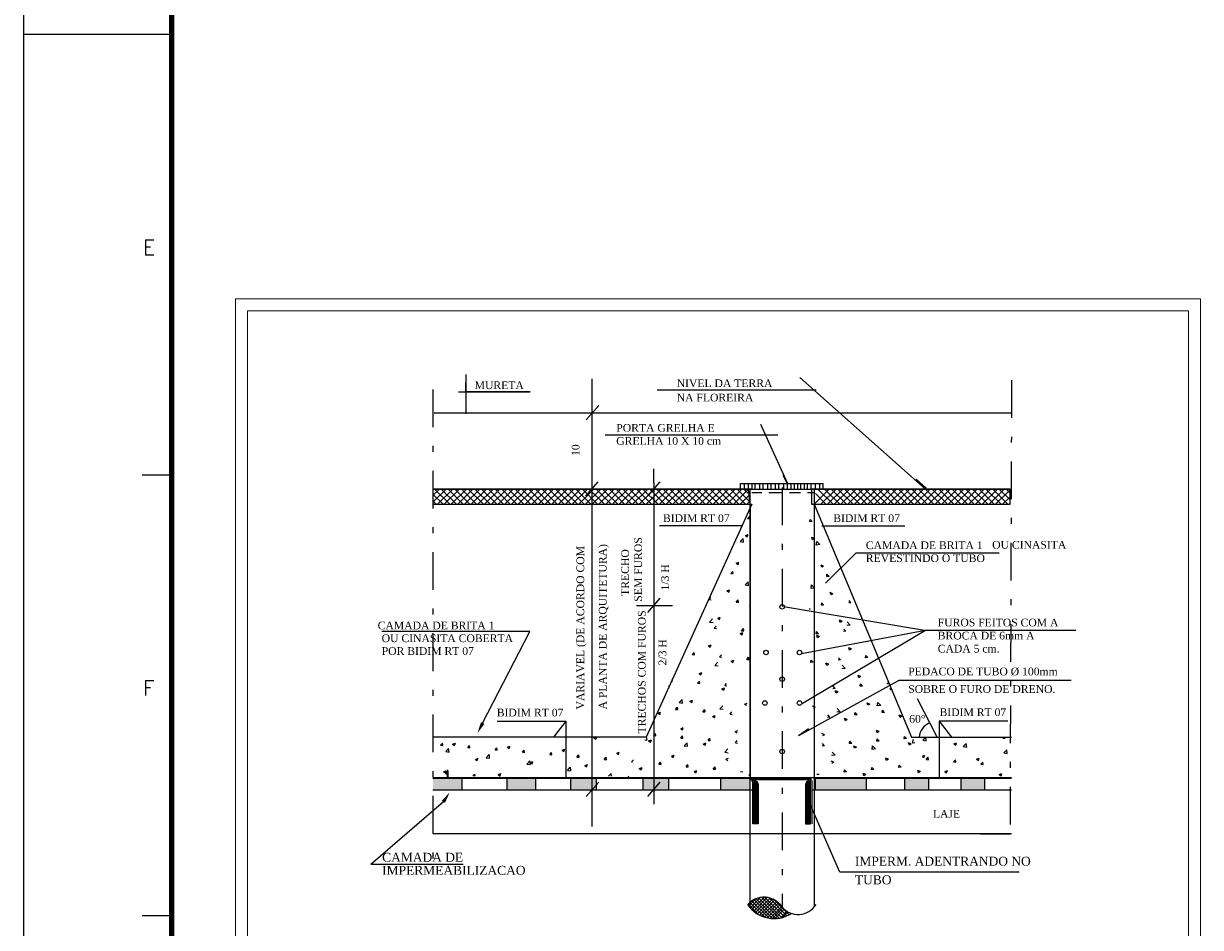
# Model space of a CAD drawing. Header units: millimetres. Extents: x -2955 to 33530, y 0 to 13523.
# Tile 2 of 10: x 7 to 27, y 15 to 30. Entities that reach past the tile are written whole.
import ezdxf

# ---------------------------------------------------------------- set-up
doc = ezdxf.new("R2010")
doc.units = ezdxf.units.MM
doc.header["$MEASUREMENT"] = 0
doc.linetypes.add('DASHDOT', pattern=[25.4, 12.7, -6.35, 0, -6.35])
for name, color, linetype in [('BIDIM', 2, 'Continuous'), ('DR_AUX', 3, 'Continuous'), ('DR_COMENTARIOS', 3, 'Continuous'), ('DR_CONEXAO', 4, 'Continuous'), ('DR_CX', 9, 'Continuous'), ('MARGEM', 4, 'Continuous')]:
    doc.layers.add(name, color=color, linetype=linetype)
doc.layers.add('Nível 1', color=7, linetype='Continuous', lineweight=5)
doc.styles.add('ROMANS', font='ROMANS')
doc.styles.add('TimesNewRoman', font='times.ttf')

msp = doc.modelspace()

# ---------------------------------------------------------------- hatches: boundary and pattern name
at = {"linetype": 'Continuous'}
msp.add_hatch(color=256, dxfattribs=at).paths.add_polyline_path([(13.888516, 16.726783), (13.941516, 16.691783), (14.021516, 16.868783), (13.888516, 16.726783)])
at = {"layer": 'DR_COMENTARIOS', "linetype": 'Continuous'}
msp.add_hatch(color=256, dxfattribs=at).paths.add_polyline_path([(14.605516, 18.020783), (14.548516, 18.051783), (14.488516, 17.864783), (14.605516, 18.020783)])
at = {"layer": 'DR_CX', "linetype": 'Continuous'}
for points in [[(13.738516, 17.104783), (13.738516, 16.912783), (14.224516, 16.912783), (14.224516, 17.104783), (13.738516, 17.104783)], [(14.984516, 17.104783), (14.984516, 16.912783), (15.466516, 16.912783), (15.466516, 17.104783), (14.984516, 17.104783)], [(16.057516, 17.104783), (16.057516, 16.912783), (16.491516, 16.912783), (16.491516, 17.104783), (16.057516, 17.104783)], [(17.275516, 17.104783), (17.275516, 16.912783), (17.709516, 16.912783), (17.709516, 17.104783), (17.275516, 17.104783)], [(18.588516, 17.104783), (19.083516, 17.100783), (19.085516, 16.912783), (18.588516, 16.912783), (18.588516, 17.104783)], [(20.184516, 17.104783), (20.184516, 16.912783), (21.043516, 16.912783), (21.043516, 17.104783), (20.184516, 17.104783)], [(21.690516, 17.104783), (21.690516, 16.912783), (22.095516, 16.912783), (22.095516, 17.104783), (21.690516, 17.104783)], [(22.640516, 17.104783), (22.640516, 16.912783), (23.038516, 16.912783), (23.038516, 17.104783), (22.640516, 17.104783)]]:
    msp.add_hatch(color=256, dxfattribs=at).paths.add_polyline_path(points)

# ---------------------------------------------------------------- linework, layer by layer
at = {"color": 7}
for p, q in [((16.424516, 16.291783), (16.424516, 23.835783)), ((16.322516, 23.145783), (16.532516, 23.385783)), ((17.463516, 22.082783), (17.463516, 22.318783)), ((16.317516, 21.863783), (16.525516, 22.102783)), ((17.463516, 22.082783), (17.463516, 16.671783)), ((16.062516, 21.721783), (15.806516, 21.977783)), ((15.857516, 21.721783), (16.113516, 21.977783)), ((16.174516, 21.721783), (15.918516, 21.977783)), ((15.970516, 21.721783), (16.228516, 21.977783)), ((16.289516, 21.721783), (16.032516, 21.977783)), ((16.085516, 21.721783), (16.342516, 21.977783)), ((16.402516, 21.721783), (16.146516, 21.977783)), ((16.197516, 21.721783), (16.453516, 21.977783)), ((16.515516, 21.721783), (16.258516, 21.977783)), ((16.312516, 21.721783), (16.568516, 21.977783)), ((16.629516, 21.721783), (16.373516, 21.977783)), ((16.425516, 21.721783), (16.683516, 21.977783)), ((16.744516, 21.721783), (16.487516, 21.977783)), ((16.537516, 21.721783), (16.793516, 21.977783)), ((16.855516, 21.721783), (16.599516, 21.977783)), ((16.652516, 21.721783), (16.908516, 21.977783)), ((16.969516, 21.721783), (16.713516, 21.977783)), ((16.765516, 21.721783), (17.023516, 21.977783)), ((17.084516, 21.721783), (16.827516, 21.977783)), ((16.877516, 21.721783), (17.133516, 21.977783)), ((17.195516, 21.721783), (16.939516, 21.977783)), ((16.992516, 21.721783), (17.248516, 21.977783)), ((17.363516, 19.898783), (17.571516, 20.138783)), ((17.775516, 20.013783), (17.168516, 20.013783))]:
    msp.add_line(p, q, dxfattribs=at)
at = {"color": 2}
for p, q in [((17.363516, 21.863783), (17.571516, 22.102783)), ((16.322516, 16.798783), (16.532516, 17.038783)), ((17.363516, 16.798783), (17.571516, 17.038783))]:
    msp.add_line(p, q, dxfattribs=at)
for p, q in [((13.738516, 21.978783), (13.738516, 21.722783)), ((13.738516, 21.757783), (13.961516, 21.977783)), ((13.738516, 21.869783), (13.846516, 21.977783)), ((13.908516, 21.721783), (13.738516, 21.891783)), ((14.022516, 21.721783), (13.766516, 21.977783)), ((13.816516, 21.721783), (14.073516, 21.977783)), ((14.134516, 21.721783), (13.877516, 21.977783)), ((13.930516, 21.721783), (14.186516, 21.977783)), ((14.248516, 21.721783), (13.992516, 21.977783)), ((14.045516, 21.721783), (14.301516, 21.977783)), ((14.362516, 21.721783), (14.106516, 21.977783)), ((14.156516, 21.721783), (14.413516, 21.977783)), ((14.474516, 21.721783), (14.217516, 21.977783)), ((14.270516, 21.721783), (14.528516, 21.977783)), ((14.589516, 21.721783), (14.332516, 21.977783)), ((14.385516, 21.721783), (14.641516, 21.977783)), ((14.702516, 21.721783), (14.446516, 21.977783)), ((14.497516, 21.721783), (14.753516, 21.977783)), ((14.814516, 21.721783), (14.558516, 21.977783)), ((14.610516, 21.721783), (14.868516, 21.977783)), ((14.929516, 21.721783), (14.672516, 21.977783)), ((14.725516, 21.721783), (14.981516, 21.977783)), ((15.042516, 21.721783), (14.786516, 21.977783)), ((14.837516, 21.721783), (15.093516, 21.977783)), ((15.154516, 21.721783), (14.898516, 21.977783)), ((14.950516, 21.721783), (15.208516, 21.977783)), ((15.269516, 21.721783), (15.012516, 21.977783)), ((15.065516, 21.721783), (15.321516, 21.977783)), ((15.382516, 21.721783), (15.126516, 21.977783)), ((15.177516, 21.721783), (15.433516, 21.977783)), ((15.494516, 21.721783), (15.238516, 21.977783)), ((15.290516, 21.721783), (15.548516, 21.977783)), ((15.609516, 21.721783), (15.352516, 21.977783)), ((15.405516, 21.721783), (15.661516, 21.977783)), ((15.722516, 21.721783), (15.466516, 21.977783)), ((15.517516, 21.721783), (15.773516, 21.977783)), ((15.834516, 21.721783), (15.578516, 21.977783)), ((15.630516, 21.721783), (15.888516, 21.977783)), ((15.949516, 21.721783), (15.692516, 21.977783)), ((15.745516, 21.721783), (16.001516, 21.977783)), ((17.309516, 21.721783), (17.053516, 21.977783)), ((17.105516, 21.721783), (17.363516, 21.977783)), ((17.424516, 21.721783), (17.167516, 21.977783)), ((17.217516, 21.721783), (17.473516, 21.977783)), ((17.535516, 21.721783), (17.279516, 21.977783)), ((17.332516, 21.721783), (17.588516, 21.977783)), ((17.649516, 21.721783), (17.393516, 21.977783)), ((17.445516, 21.721783), (17.703516, 21.977783)), ((17.764516, 21.721783), (17.507516, 21.977783)), ((17.557516, 21.721783), (17.813516, 21.977783)), ((17.875516, 21.721783), (17.619516, 21.977783)), ((17.672516, 21.721783), (17.928516, 21.977783)), ((17.989516, 21.721783), (17.733516, 21.977783)), ((17.783516, 21.721783), (18.043516, 21.977783)), ((18.104516, 21.721783), (17.847516, 21.977783)), ((17.897516, 21.721783), (18.153516, 21.977783)), ((18.215516, 21.721783), (17.959516, 21.977783)), ((18.012516, 21.721783), (18.268516, 21.977783)), ((18.329516, 21.721783), (18.073516, 21.977783)), ((18.123516, 21.721783), (18.380516, 21.977783)), ((18.444516, 21.721783), (18.187516, 21.977783)), ((18.237516, 21.721783), (18.493516, 21.977783)), ((18.555516, 21.721783), (18.299516, 21.977783)), ((18.352516, 21.721783), (18.608516, 21.977783)), ((18.669516, 21.721783), (18.413516, 21.977783)), ((18.463516, 21.721783), (18.720516, 21.977783)), ((18.784516, 21.721783), (18.528516, 21.977783)), ((18.577516, 21.721783), (18.833516, 21.977783)), ((18.895516, 21.721783), (18.639516, 21.977783)), ((18.692516, 21.721783), (18.948516, 21.977783)), ((19.009516, 21.721783), (18.753516, 21.977783)), ((18.803516, 21.721783), (19.057516, 21.974783)), ((19.083516, 21.762783), (18.868516, 21.977783)), ((18.917516, 21.721783), (19.068516, 21.874783)), ((19.068516, 21.891783), (18.979516, 21.977783)), ((19.085516, 21.722783), (19.057516, 21.978783)), ((20.121516, 21.978783), (20.121516, 21.722783)), ((20.164516, 21.721783), (20.420516, 21.977783)), ((20.363516, 21.721783), (20.188516, 21.905783)), ((20.484516, 21.721783), (20.225516, 21.977783)), ((20.277516, 21.721783), (20.535516, 21.977783)), ((20.596516, 21.721783), (20.339516, 21.977783)), ((20.392516, 21.721783), (20.648516, 21.977783)), ((20.709516, 21.721783), (20.453516, 21.977783)), ((20.504516, 21.721783), (20.760516, 21.977783)), ((20.821516, 21.721783), (20.565516, 21.977783)), ((20.617516, 21.721783), (20.875516, 21.977783)), ((20.936516, 21.721783), (20.679516, 21.977783)), ((20.732516, 21.721783), (20.989516, 21.977783)), ((21.051516, 21.721783), (20.793516, 21.977783)), ((20.844516, 21.721783), (21.100516, 21.977783)), ((21.161516, 21.721783), (20.905516, 21.977783)), ((20.959516, 21.721783), (21.215516, 21.977783)), ((21.276516, 21.721783), (21.020516, 21.977783)), ((21.072516, 21.721783), (21.329516, 21.977783)), ((21.391516, 21.721783), (21.133516, 21.977783)), ((21.184516, 21.721783), (21.440516, 21.977783)), ((21.502516, 21.721783), (21.245516, 21.977783)), ((21.299516, 21.721783), (21.555516, 21.977783)), ((21.616516, 21.721783), (21.360516, 21.977783)), ((21.412516, 21.721783), (21.670516, 21.977783)), ((21.731516, 21.721783), (21.474516, 21.977783)), ((21.524516, 21.721783), (21.780516, 21.977783)), ((21.842516, 21.721783), (21.586516, 21.977783)), ((21.639516, 21.721783), (21.895516, 21.977783)), ((21.956516, 21.721783), (21.700516, 21.977783)), ((21.752516, 21.721783), (22.010516, 21.977783)), ((22.071516, 21.721783), (21.814516, 21.977783)), ((21.864516, 21.721783), (22.120516, 21.977783)), ((22.182516, 21.721783), (21.926516, 21.977783)), ((21.979516, 21.721783), (22.235516, 21.977783)), ((22.296516, 21.721783), (22.040516, 21.977783)), ((22.092516, 21.721783), (22.350516, 21.977783)), ((22.411516, 21.721783), (22.154516, 21.977783)), ((22.204516, 21.721783), (22.460516, 21.977783)), ((22.522516, 21.721783), (22.266516, 21.977783)), ((22.319516, 21.721783), (22.575516, 21.977783)), ((22.636516, 21.721783), (22.380516, 21.977783)), ((22.432516, 21.721783), (22.690516, 21.977783)), ((22.751516, 21.721783), (22.494516, 21.977783)), ((22.544516, 21.721783), (22.800516, 21.977783)), ((22.862516, 21.721783), (22.606516, 21.977783)), ((22.659516, 21.721783), (22.915516, 21.977783)), ((22.976516, 21.721783), (22.720516, 21.977783)), ((22.774516, 21.721783), (23.030516, 21.977783)), ((23.091516, 21.721783), (22.834516, 21.977783)), ((22.884516, 21.721783), (23.140516, 21.977783)), ((23.202516, 21.721783), (22.946516, 21.977783)), ((22.999516, 21.721783), (23.255516, 21.977783)), ((23.316516, 21.721783), (23.060516, 21.977783)), ((23.114516, 21.721783), (23.370516, 21.977783)), ((23.431516, 21.721783), (23.175516, 21.977783)), ((23.224516, 21.721783), (23.467516, 21.963783)), ((23.467516, 21.799783), (23.286516, 21.977783)), ((23.339516, 21.721783), (23.467516, 21.849783)), ((23.467516, 21.910783), (23.400516, 21.977783)), ((23.467516, 21.722783), (23.467516, 21.978783)), ((13.794516, 21.721783), (13.738516, 21.779783)), ((19.032516, 21.721783), (19.079516, 21.771783)), ((19.115516, 21.722783), (19.085516, 21.659783)), ((19.085516, 21.659783), (19.085516, 17.104783)), ((23.454516, 21.721783), (23.467516, 21.738783)), ((19.043516, 21.481783), (19.073516, 21.517783)), ((19.043516, 21.481783), (19.083516, 21.478783)), ((19.083516, 21.478783), (19.073516, 21.517783)), ((20.093516, 21.425783), (20.100516, 21.467783)), ((20.131516, 21.431783), (20.093516, 21.425783)), ((20.131516, 21.431783), (20.100516, 21.467783)), ((18.917516, 21.094783), (18.968516, 21.143783)), ((18.917516, 21.094783), (18.973516, 21.085783)), ((18.976516, 21.082783), (18.968516, 21.143783)), ((19.007516, 21.197783), (19.052516, 21.214783)), ((19.007516, 21.197783), (19.037516, 21.174783)), ((19.037516, 21.174783), (19.052516, 21.214783)), ((20.169516, 21.143783), (20.124516, 21.163783)), ((20.139516, 21.125783), (20.124516, 21.163783)), ((20.169516, 21.143783), (20.139516, 21.125783)), ((20.200516, 21.033783), (20.208516, 21.094783)), ((20.259516, 21.043783), (20.200516, 21.033783)), ((20.259516, 21.043783), (20.208516, 21.094783)), ((18.851516, 20.731783), (18.895516, 20.747783)), ((18.851516, 20.731783), (18.881516, 20.709783)), ((18.881516, 20.709783), (18.895516, 20.747783)), ((20.325516, 20.681783), (20.281516, 20.698783)), ((20.295516, 20.659783), (20.281516, 20.698783)), ((20.325516, 20.681783), (20.295516, 20.659783)), ((18.761516, 20.555783), (18.792516, 20.591783)), ((18.761516, 20.555783), (18.800516, 20.553783)), ((18.800516, 20.553783), (18.792516, 20.591783)), ((20.376516, 20.502783), (20.381516, 20.542783)), ((20.415516, 20.506783), (20.376516, 20.502783)), ((20.415516, 20.506783), (20.381516, 20.542783)), ((18.695516, 20.266783), (18.739516, 20.282783)), ((18.695516, 20.266783), (18.725516, 20.243783)), ((18.725516, 20.243783), (18.739516, 20.282783)), ((19.001516, 20.363783), (19.052516, 20.414783)), ((19.001516, 20.363783), (19.060516, 20.353783)), ((19.060516, 20.353783), (19.052516, 20.414783)), ((20.116516, 20.302783), (20.121516, 20.363783)), ((20.172516, 20.310783), (20.116516, 20.302783)), ((20.172516, 20.310783), (20.121516, 20.363783)), ((18.391516, 20.115783), (18.421516, 20.151783)), ((18.391516, 20.115783), (18.429516, 20.110783)), ((18.851516, 20.074783), (18.881516, 20.110783)), ((18.851516, 20.074783), (18.889516, 20.070783)), ((18.889516, 20.070783), (18.881516, 20.110783)), ((20.287516, 20.021783), (20.292516, 20.059783)), ((20.325516, 20.023783), (20.295516, 20.059783)), ((20.481516, 20.215783), (20.437516, 20.233783)), ((20.451516, 20.193783), (20.437516, 20.233783)), ((20.481516, 20.215783), (20.451516, 20.193783)), ((20.785516, 20.062783), (20.747516, 20.059783)), ((20.785516, 20.062783), (20.755516, 20.101783)), ((19.076516, 20.006783), (19.085516, 20.013783)), ((19.076516, 20.006783), (19.085516, 20.001783)), ((20.100516, 19.957783), (20.088516, 19.962783)), ((20.100516, 19.957783), (20.088516, 19.951783)), ((20.325516, 20.023783), (20.287516, 20.021783)), ((18.401516, 19.737783), (18.452516, 19.789783)), ((18.401516, 19.737783), (18.460516, 19.727783)), ((18.480516, 19.633783), (18.511516, 19.669783)), ((18.539516, 19.801783), (18.583516, 19.817783)), ((18.539516, 19.801783), (18.569516, 19.781783)), ((18.569516, 19.781783), (18.583516, 19.817783)), ((20.637516, 19.750783), (20.593516, 19.767783)), ((20.604516, 19.727783), (20.593516, 19.767783)), ((20.637516, 19.750783), (20.607516, 19.727783)), ((20.771516, 19.686783), (20.716516, 19.678783)), ((20.771516, 19.686783), (20.721516, 19.739783)), ((18.480516, 19.633783), (18.519516, 19.627783)), ((18.920516, 19.543783), (18.965516, 19.561783)), ((18.920516, 19.543783), (18.951516, 19.522783)), ((18.940516, 19.591783), (18.971516, 19.627783)), ((18.940516, 19.591783), (18.979516, 19.589783)), ((18.951516, 19.522783), (18.965516, 19.561783)), ((18.979516, 19.589783), (18.971516, 19.627783)), ((20.197516, 19.538783), (20.205516, 19.577783)), ((20.236516, 19.541783), (20.197516, 19.538783)), ((20.236516, 19.541783), (20.205516, 19.577783)), ((20.256516, 19.491783), (20.211516, 19.510783)), ((20.223516, 19.471783), (20.211516, 19.510783)), ((20.256516, 19.491783), (20.223516, 19.471783)), ((20.696516, 19.581783), (20.657516, 19.577783)), ((20.696516, 19.581783), (20.665516, 19.619783)), ((18.383516, 19.335783), (18.427516, 19.354783)), ((18.383516, 19.335783), (18.413516, 19.315783)), ((18.413516, 19.315783), (18.427516, 19.354783)), ((20.793516, 19.284783), (20.749516, 19.300783)), ((20.760516, 19.264783), (20.749516, 19.300783)), ((20.793516, 19.284783), (20.763516, 19.264783)), ((18.109516, 19.190783), (18.140516, 19.226783)), ((18.109516, 19.190783), (18.148516, 19.187783)), ((18.148516, 19.187783), (18.140516, 19.226783)), ((18.488516, 19.006783), (18.539516, 19.059783)), ((18.569516, 19.151783), (18.600516, 19.187783)), ((18.569516, 19.151783), (18.608516, 19.144783)), ((18.764516, 19.078783), (18.809516, 19.095783)), ((18.764516, 19.078783), (18.795516, 19.055783)), ((18.795516, 19.055783), (18.809516, 19.095783)), ((19.029516, 19.108783), (19.060516, 19.144783)), ((19.029516, 19.108783), (19.068516, 19.106783)), ((19.068516, 19.106783), (19.060516, 19.144783)), ((20.108516, 19.055783), (20.116516, 19.095783)), ((20.147516, 19.059783), (20.108516, 19.055783)), ((20.147516, 19.059783), (20.116516, 19.095783)), ((20.607516, 19.098783), (20.568516, 19.095783)), ((20.607516, 19.098783), (20.576516, 19.136783)), ((21.028516, 19.136783), (21.036516, 19.175783)), ((21.067516, 19.139783), (21.028516, 19.136783)), ((21.067516, 19.139783), (21.036516, 19.175783)), ((18.227516, 18.871783), (18.271516, 18.888783)), ((18.227516, 18.871783), (18.257516, 18.850783)), ((18.257516, 18.850783), (18.271516, 18.888783)), ((18.488516, 19.006783), (18.544516, 18.998783)), ((20.379516, 19.006783), (20.364516, 19.044783)), ((20.412516, 19.028783), (20.367516, 19.044783)), ((20.412516, 19.028783), (20.379516, 19.006783)), ((20.688516, 18.955783), (20.629516, 18.947783)), ((20.688516, 18.955783), (20.637516, 19.008783)), ((17.719516, 18.643783), (17.728516, 18.671783)), ((17.764516, 18.746783), (17.777516, 18.743783)), ((17.777516, 18.743783), (17.772516, 18.766783)), ((18.199516, 18.707783), (18.229516, 18.743783)), ((18.199516, 18.707783), (18.235516, 18.704783)), ((18.237516, 18.704783), (18.229516, 18.743783)), ((18.659516, 18.668783), (18.689516, 18.704783)), ((18.659516, 18.668783), (18.695516, 18.663783)), ((20.517516, 18.615783), (20.487516, 18.654783)), ((20.949516, 18.819783), (20.905516, 18.838783)), ((20.916516, 18.799783), (20.905516, 18.838783)), ((20.949516, 18.819783), (20.919516, 18.799783)), ((20.939516, 18.654783), (20.947516, 18.694783)), ((20.977516, 18.658783), (20.939516, 18.654783)), ((20.977516, 18.658783), (20.947516, 18.694783)), ((21.399516, 18.694783), (21.404516, 18.715783)), ((21.412516, 18.694783), (21.399516, 18.694783)), ((17.716516, 18.643783), (17.719516, 18.643783)), ((18.608516, 18.612783), (18.653516, 18.630783)), ((18.608516, 18.612783), (18.639516, 18.590783)), ((18.641516, 18.590783), (18.653516, 18.630783)), ((20.517516, 18.615783), (20.479516, 18.612783)), ((20.535516, 18.540783), (20.520516, 18.579783)), ((20.568516, 18.562783), (20.523516, 18.579783)), ((20.568516, 18.562783), (20.535516, 18.540783)), ((21.458516, 18.592783), (21.446516, 18.620783)), ((21.460516, 18.592783), (21.458516, 18.592783)), ((17.828516, 18.264783), (17.859516, 18.303783)), ((17.828516, 18.264783), (17.864516, 18.262783)), ((17.867516, 18.262783), (17.859516, 18.303783)), ((17.889516, 18.382783), (17.939516, 18.434783)), ((17.889516, 18.382783), (17.945516, 18.372783)), ((17.948516, 18.372783), (17.939516, 18.434783)), ((18.071516, 18.406783), (18.115516, 18.423783)), ((18.071516, 18.406783), (18.101516, 18.384783)), ((18.101516, 18.384783), (18.115516, 18.423783)), ((18.288516, 18.224783), (18.319516, 18.262783)), ((18.327516, 18.222783), (18.319516, 18.262783)), ((18.572516, 18.275783), (18.623516, 18.328783)), ((18.572516, 18.275783), (18.631516, 18.267783)), ((18.991516, 18.354783), (19.035516, 18.372783)), ((18.991516, 18.354783), (19.024516, 18.334783)), ((20.183516, 18.303783), (20.139516, 18.320783)), ((20.183516, 18.303783), (20.152516, 18.283783)), ((20.601516, 18.224783), (20.551516, 18.278783)), ((21.105516, 18.356783), (21.061516, 18.372783)), ((21.072516, 18.334783), (21.061516, 18.372783)), ((21.105516, 18.356783), (21.072516, 18.334783)), ((21.228516, 18.323783), (21.237516, 18.384783)), ((21.287516, 18.331783), (21.228516, 18.323783)), ((21.287516, 18.331783), (21.237516, 18.384783)), ((17.529516, 18.200783), (17.577516, 18.216783)), ((17.529516, 18.200783), (17.563516, 18.178783)), ((17.563516, 18.178783), (17.577516, 18.216783)), ((18.288516, 18.224783), (18.324516, 18.222783)), ((18.452516, 18.147783), (18.497516, 18.163783)), ((18.452516, 18.147783), (18.483516, 18.127783)), ((18.485516, 18.124783), (18.497516, 18.163783)), ((18.748516, 18.186783), (18.779516, 18.222783)), ((18.748516, 18.186783), (18.784516, 18.180783)), ((20.428516, 18.132783), (20.389516, 18.130783)), ((20.428516, 18.132783), (20.397516, 18.172783)), ((20.601516, 18.224783), (20.545516, 18.216783)), ((20.691516, 18.075783), (20.676516, 18.114783)), ((20.724516, 18.096783), (20.679516, 18.114783)), ((20.724516, 18.096783), (20.691516, 18.075783)), ((20.849516, 18.172783), (20.857516, 18.211783)), ((20.888516, 18.175783), (20.849516, 18.172783)), ((20.888516, 18.175783), (20.857516, 18.211783)), ((21.309516, 18.211783), (21.317516, 18.250783)), ((21.348516, 18.214783), (21.309516, 18.211783)), ((21.348516, 18.214783), (21.317516, 18.250783)), ((21.644516, 18.150783), (21.599516, 18.167783)), ((21.614516, 18.127783), (21.599516, 18.167783)), ((21.644516, 18.150783), (21.614516, 18.127783)), ((17.457516, 17.823783), (17.488516, 17.860783)), ((17.493516, 17.820783), (17.488516, 17.860783)), ((17.915516, 17.940783), (17.959516, 17.958783)), ((17.915516, 17.940783), (17.945516, 17.919783)), ((17.945516, 17.919783), (17.959516, 17.958783)), ((18.833516, 17.891783), (18.879516, 17.907783)), ((18.833516, 17.891783), (18.868516, 17.868783)), ((20.339516, 17.838783), (20.295516, 17.858783)), ((21.261516, 17.891783), (21.217516, 17.907783)), ((21.228516, 17.868783), (21.217516, 17.907783)), ((21.261516, 17.891783), (21.228516, 17.868783)), ((13.866516, 17.662783), (13.897516, 17.698783)), ((13.866516, 17.662783), (13.902516, 17.659783)), ((13.902516, 17.659783), (13.897516, 17.698783)), ((14.070516, 17.682783), (14.117516, 17.698783)), ((14.070516, 17.682783), (14.104516, 17.659783)), ((14.104516, 17.659783), (14.117516, 17.698783)), ((14.326516, 17.623783), (14.357516, 17.659783)), ((14.362516, 17.620783), (14.357516, 17.659783)), ((16.453516, 17.784783), (16.489516, 17.799783)), ((16.453516, 17.784783), (16.484516, 17.766783)), ((16.484516, 17.766783), (16.499516, 17.799783)), ((17.312516, 17.754783), (17.345516, 17.748783)), ((17.335516, 17.804783), (17.340516, 17.810783)), ((17.348516, 17.748783), (17.340516, 17.810783)), ((17.373516, 17.735783), (17.421516, 17.751783)), ((17.373516, 17.735783), (17.407516, 17.712783)), ((17.407516, 17.712783), (17.421516, 17.751783)), ((17.457516, 17.823783), (17.493516, 17.820783)), ((17.917516, 17.782783), (17.948516, 17.820783)), ((17.917516, 17.782783), (17.953516, 17.779783)), ((17.953516, 17.779783), (17.948516, 17.820783)), ((17.973516, 17.651783), (18.023516, 17.704783)), ((18.031516, 17.643783), (18.025516, 17.704783)), ((18.296516, 17.682783), (18.340516, 17.700783)), ((18.296516, 17.682783), (18.327516, 17.662783)), ((18.329516, 17.662783), (18.340516, 17.700783)), ((18.377516, 17.743783), (18.408516, 17.779783)), ((18.377516, 17.743783), (18.413516, 17.740783)), ((18.413516, 17.740783), (18.408516, 17.779783)), ((18.837516, 17.704783), (18.868516, 17.740783)), ((18.837516, 17.704783), (18.873516, 17.698783)), ((20.339516, 17.838783), (20.308516, 17.818783)), ((20.339516, 17.651783), (20.308516, 17.690783)), ((20.760516, 17.690783), (20.768516, 17.728783)), ((20.799516, 17.692783), (20.760516, 17.690783)), ((20.799516, 17.692783), (20.768516, 17.728783)), ((21.220516, 17.728783), (21.228516, 17.768783)), ((21.259516, 17.731783), (21.220516, 17.728783)), ((21.259516, 17.731783), (21.228516, 17.768783)), ((21.680516, 17.768783), (21.688516, 17.810783)), ((21.719516, 17.774783), (21.680516, 17.768783)), ((21.719516, 17.774783), (21.688516, 17.810783)), ((21.800516, 17.684783), (21.755516, 17.700783)), ((21.770516, 17.662783), (21.755516, 17.700783)), ((21.800516, 17.684783), (21.770516, 17.662783)), ((21.828516, 17.698783), (21.836516, 17.759783)), ((21.864516, 17.704783), (21.828516, 17.698783)), ((21.839516, 17.754783), (21.836516, 17.759783)), ((21.995516, 17.746783), (22.046516, 17.796783)), ((21.995516, 17.746783), (22.051516, 17.738783)), ((22.051516, 17.738783), (22.046516, 17.796783)), ((22.522516, 17.684783), (22.567516, 17.700783)), ((22.522516, 17.684783), (22.552516, 17.662783)), ((22.552516, 17.662783), (22.567516, 17.700783)), ((22.678516, 17.639783), (22.728516, 17.690783)), ((22.736516, 17.631783), (22.728516, 17.690783)), ((23.344516, 17.782783), (23.359516, 17.799783)), ((23.344516, 17.782783), (23.383516, 17.779783)), ((23.383516, 17.779783), (23.380516, 17.799783)), ((13.953516, 17.556783), (14.002516, 17.608783)), ((13.953516, 17.556783), (14.012516, 17.547783)), ((14.012516, 17.547783), (14.002516, 17.608783)), ((14.326516, 17.623783), (14.362516, 17.620783)), ((14.638516, 17.450783), (14.686516, 17.503783)), ((14.694516, 17.442783), (14.689516, 17.503783)), ((14.786516, 17.582783), (14.817516, 17.620783)), ((14.786516, 17.582783), (14.822516, 17.578783)), ((14.822516, 17.578783), (14.817516, 17.620783)), ((14.993516, 17.631783), (15.037516, 17.648783)), ((14.993516, 17.631783), (15.024516, 17.608783)), ((15.026516, 17.608783), (15.037516, 17.648783)), ((15.246516, 17.542783), (15.277516, 17.578783)), ((15.246516, 17.542783), (15.282516, 17.539783)), ((15.282516, 17.539783), (15.277516, 17.578783)), ((15.706516, 17.503783), (15.737516, 17.539783)), ((15.706516, 17.503783), (15.742516, 17.498783)), ((15.742516, 17.498783), (15.737516, 17.539783)), ((15.916516, 17.578783), (15.960516, 17.595783)), ((15.916516, 17.578783), (15.946516, 17.556783)), ((15.946516, 17.556783), (15.960516, 17.595783)), ((16.166516, 17.462783), (16.197516, 17.498783)), ((16.166516, 17.462783), (16.202516, 17.459783)), ((16.202516, 17.459783), (16.197516, 17.498783)), ((16.836516, 17.528783), (16.880516, 17.544783)), ((16.836516, 17.528783), (16.869516, 17.506783)), ((16.869516, 17.506783), (16.880516, 17.544783)), ((17.759516, 17.475783), (17.803516, 17.492783)), ((17.759516, 17.475783), (17.789516, 17.455783)), ((17.789516, 17.455783), (17.803516, 17.492783)), ((17.973516, 17.651783), (18.031516, 17.643783)), ((18.659516, 17.544783), (18.708516, 17.598783)), ((18.659516, 17.544783), (18.715516, 17.536783)), ((20.339516, 17.651783), (20.300516, 17.648783)), ((20.517516, 17.495783), (20.459516, 17.486783)), ((20.517516, 17.495783), (20.468516, 17.547783)), ((20.880516, 17.631783), (20.832516, 17.648783)), ((20.847516, 17.612783), (20.832516, 17.648783)), ((20.880516, 17.631783), (20.847516, 17.612783)), ((21.145516, 17.592783), (21.151516, 17.654783)), ((21.200516, 17.600783), (21.145516, 17.592783)), ((21.200516, 17.600783), (21.151516, 17.654783)), ((21.990516, 17.480783), (22.026516, 17.495783)), ((21.992516, 17.470783), (22.015516, 17.455783)), ((22.015516, 17.455783), (22.028516, 17.495783)), ((22.678516, 17.639783), (22.736516, 17.631783)), ((23.364516, 17.534783), (23.414516, 17.584783)), ((23.364516, 17.534783), (23.420516, 17.523783)), ((23.420516, 17.523783), (23.414516, 17.584783)), ((14.454516, 17.422783), (14.500516, 17.442783)), ((14.454516, 17.422783), (14.485516, 17.403783)), ((14.485516, 17.403783), (14.500516, 17.439783)), ((14.638516, 17.450783), (14.694516, 17.442783)), ((15.321516, 17.344783), (15.372516, 17.398783)), ((15.321516, 17.344783), (15.377516, 17.336783)), ((15.380516, 17.336783), (15.372516, 17.398783)), ((15.374516, 17.372783), (15.420516, 17.388783)), ((15.374516, 17.372783), (15.408516, 17.350783)), ((15.408516, 17.350783), (15.422516, 17.388783)), ((16.008516, 17.238783), (16.054516, 17.291783)), ((16.062516, 17.230783), (16.057516, 17.291783)), ((16.297516, 17.319783), (16.342516, 17.339783)), ((16.297516, 17.319783), (16.328516, 17.299783)), ((16.328516, 17.299783), (16.342516, 17.339783)), ((16.627516, 17.422783), (16.657516, 17.459783)), ((16.627516, 17.422783), (16.663516, 17.416783)), ((16.663516, 17.416783), (16.657516, 17.459783)), ((17.087516, 17.380783), (17.117516, 17.416783)), ((17.087516, 17.380783), (17.103516, 17.380783)), ((17.117516, 17.414783), (17.117516, 17.416783)), ((17.217516, 17.268783), (17.264516, 17.286783)), ((17.217516, 17.268783), (17.251516, 17.247783)), ((17.251516, 17.247783), (17.264516, 17.286783)), ((17.547516, 17.342783), (17.577516, 17.378783)), ((17.547516, 17.342783), (17.583516, 17.339783)), ((17.583516, 17.339783), (17.577516, 17.378783)), ((18.007516, 17.299783), (18.037516, 17.339783)), ((18.007516, 17.299783), (18.043516, 17.296783)), ((18.043516, 17.296783), (18.037516, 17.339783)), ((18.463516, 17.260783), (18.497516, 17.296783)), ((18.503516, 17.258783), (18.497516, 17.296783)), ((18.677516, 17.424783), (18.723516, 17.442783)), ((18.677516, 17.424783), (18.712516, 17.403783)), ((20.495516, 17.375783), (20.451516, 17.391783)), ((20.495516, 17.375783), (20.464516, 17.352783)), ((21.131516, 17.247783), (21.139516, 17.286783)), ((21.169516, 17.250783), (21.139516, 17.286783)), ((21.418516, 17.424783), (21.373516, 17.442783)), ((21.384516, 17.403783), (21.373516, 17.442783)), ((21.418516, 17.424783), (21.384516, 17.403783)), ((21.591516, 17.286783), (21.599516, 17.327783)), ((21.630516, 17.291783), (21.591516, 17.286783)), ((21.630516, 17.291783), (21.599516, 17.327783)), ((22.054516, 17.419783), (22.087516, 17.459783)), ((22.054516, 17.419783), (22.092516, 17.416783)), ((22.092516, 17.416783), (22.087516, 17.459783)), ((22.514516, 17.380783), (22.547516, 17.416783)), ((22.514516, 17.380783), (22.552516, 17.378783)), ((22.552516, 17.378783), (22.547516, 17.416783)), ((22.904516, 17.424783), (22.948516, 17.444783)), ((22.904516, 17.424783), (22.935516, 17.406783)), ((22.935516, 17.406783), (22.948516, 17.442783)), ((22.974516, 17.342783), (23.007516, 17.378783)), ((22.974516, 17.342783), (23.012516, 17.336783)), ((23.012516, 17.336783), (23.007516, 17.378783)), ((13.917516, 17.216783), (13.961516, 17.232783)), ((13.917516, 17.216783), (13.948516, 17.194783)), ((13.948516, 17.194783), (13.961516, 17.232783)), ((13.956516, 17.180783), (13.986516, 17.216783)), ((13.956516, 17.180783), (13.992516, 17.176783)), ((13.992516, 17.176783), (13.986516, 17.216783)), ((14.416516, 17.140783), (14.446516, 17.176783)), ((14.452516, 17.140783), (14.446516, 17.176783)), ((14.837516, 17.166783), (14.881516, 17.183783)), ((14.837516, 17.166783), (14.870516, 17.143783)), ((14.870516, 17.143783), (14.881516, 17.183783)), ((16.008516, 17.238783), (16.062516, 17.230783)), ((16.491516, 17.104783), (16.491516, 16.912783)), ((16.699516, 17.140783), (16.740516, 17.186783)), ((16.747516, 17.140783), (16.740516, 17.186783)), ((17.035516, 17.143783), (17.017516, 17.104783)), ((17.275516, 17.104783), (17.275516, 16.912783)), ((18.140516, 17.219783), (18.184516, 17.235783)), ((18.140516, 17.219783), (18.173516, 17.196783)), ((18.173516, 17.196783), (18.184516, 17.235783)), ((18.463516, 17.260783), (18.503516, 17.258783)), ((18.597516, 17.104783), (19.084516, 17.104783)), ((18.597516, 17.104783), (19.223516, 17.104783)), ((18.597516, 17.104783), (19.085516, 17.104783)), ((18.923516, 17.219783), (18.963516, 17.216783)), ((19.063516, 17.166783), (19.085516, 17.150783)), ((20.113516, 17.115783), (20.088516, 17.099783)), ((20.251516, 17.168783), (20.211516, 17.166783)), ((20.671516, 17.207783), (20.679516, 17.247783)), ((20.709516, 17.211783), (20.671516, 17.207783)), ((20.709516, 17.211783), (20.679516, 17.247783)), ((21.036516, 17.166783), (20.989516, 17.186783)), ((21.003516, 17.146783), (20.989516, 17.186783)), ((21.036516, 17.166783), (21.003516, 17.146783)), ((21.169516, 17.250783), (21.131516, 17.247783)), ((21.956516, 17.219783), (21.912516, 17.235783)), ((21.926516, 17.196783), (21.912516, 17.235783)), ((21.956516, 17.219783), (21.926516, 17.196783)), ((22.366516, 17.219783), (22.411516, 17.235783)), ((22.366516, 17.219783), (22.396516, 17.196783)), ((22.396516, 17.196783), (22.411516, 17.235783)), ((23.286516, 17.168783), (23.331516, 17.186783)), ((23.286516, 17.168783), (23.319516, 17.146783)), ((23.319516, 17.146783), (23.331516, 17.186783)), ((19.135516, 17.018783), (19.175516, 17.060783)), ((19.135516, 16.996783), (19.191516, 17.051783)), ((19.135516, 16.974783), (19.205516, 17.043783)), ((19.135516, 16.951783), (19.213516, 17.030783)), ((19.135516, 16.928783), (19.219516, 17.012783)), ((19.135516, 16.904783), (19.221516, 16.992783)), ((19.135516, 16.882783), (19.221516, 16.971783)), ((19.135516, 16.859783), (19.221516, 16.948783)), ((19.135516, 16.836783), (19.221516, 16.926783)), ((19.135516, 16.815783), (19.221516, 16.904783)), ((19.135516, 16.792783), (19.221516, 16.879783)), ((20.105516, 16.928783), (20.019516, 17.012783)), ((20.105516, 16.904783), (20.019516, 16.992783)), ((20.105516, 16.882783), (20.019516, 16.971783)), ((20.105516, 16.859783), (20.019516, 16.948783)), ((20.105516, 16.836783), (20.019516, 16.926783)), ((20.105516, 16.815783), (20.019516, 16.904783)), ((20.105516, 16.792783), (20.019516, 16.879783)), ((20.105516, 16.951783), (20.027516, 17.030783)), ((20.105516, 16.974783), (20.036516, 17.043783)), ((20.105516, 16.996783), (20.049516, 17.051783)), ((20.105516, 17.018783), (20.063516, 17.060783)), ((19.135516, 16.770783), (19.221516, 16.856783)), ((19.135516, 16.744783), (19.221516, 16.834783)), ((19.135516, 16.723783), (19.221516, 16.812783)), ((19.135516, 16.700783), (19.221516, 16.790783)), ((19.135516, 16.678783), (19.221516, 16.767783)), ((19.135516, 16.655783), (19.221516, 16.744783)), ((19.135516, 16.634783), (19.221516, 16.720783)), ((19.135516, 16.611783), (19.221516, 16.698783)), ((19.135516, 16.588783), (19.221516, 16.675783)), ((20.105516, 16.770783), (20.019516, 16.856783)), ((20.105516, 16.744783), (20.019516, 16.834783)), ((20.105516, 16.723783), (20.019516, 16.812783)), ((20.105516, 16.700783), (20.019516, 16.790783)), ((20.105516, 16.678783), (20.019516, 16.767783)), ((20.105516, 16.655783), (20.019516, 16.744783)), ((20.105516, 16.634783), (20.019516, 16.720783)), ((20.105516, 16.611783), (20.019516, 16.698783)), ((20.105516, 16.588783), (20.019516, 16.675783)), ((19.135516, 16.563783), (19.221516, 16.652783)), ((19.135516, 16.542783), (19.221516, 16.631783)), ((19.135516, 16.519783), (19.221516, 16.608783)), ((19.135516, 16.496783), (19.221516, 16.586783)), ((19.135516, 16.475783), (19.221516, 16.563783)), ((19.135516, 16.452783), (19.221516, 16.539783)), ((19.135516, 16.430783), (19.221516, 16.516783)), ((19.135516, 16.404783), (19.221516, 16.494783)), ((19.135516, 16.383783), (19.221516, 16.471783)), ((20.105516, 16.563783), (20.019516, 16.652783)), ((20.105516, 16.542783), (20.019516, 16.631783)), ((20.105516, 16.519783), (20.019516, 16.608783)), ((20.105516, 16.496783), (20.019516, 16.586783)), ((20.105516, 16.475783), (20.019516, 16.563783)), ((20.105516, 16.452783), (20.019516, 16.539783)), ((20.105516, 16.430783), (20.019516, 16.516783)), ((20.105516, 16.404783), (20.019516, 16.494783)), ((20.105516, 16.383783), (20.019516, 16.471783)), ((19.135516, 16.360783), (19.221516, 16.450783)), ((19.135516, 16.338783), (19.221516, 16.427783)), ((19.157516, 16.338783), (19.221516, 16.404783)), ((19.180516, 16.338783), (19.221516, 16.380783)), ((19.201516, 16.338783), (19.221516, 16.358783)), ((20.105516, 16.360783), (20.019516, 16.450783)), ((20.105516, 16.338783), (20.019516, 16.427783)), ((20.083516, 16.338783), (20.019516, 16.404783)), ((20.060516, 16.338783), (20.019516, 16.380783)), ((20.039516, 16.338783), (20.019516, 16.358783)), ((22.971516, 16.171783), (23.467516, 16.171783)), ((19.261516, 15.099783), (19.095516, 14.928783)), ((19.325516, 15.104783), (19.120516, 14.900783)), ((19.379516, 15.102783), (19.151516, 14.872783)), ((19.427516, 15.091783), (19.181516, 14.848783)), ((19.573516, 14.747783), (19.228516, 15.091783)), ((19.621516, 14.756783), (19.276516, 15.102783)), ((19.665516, 14.770783), (19.328516, 15.104783)), ((19.708516, 14.784783), (19.393516, 15.099783)), ((19.205516, 14.831783), (19.056516, 14.982783)), ((19.181516, 15.074783), (19.069516, 14.962783)), ((19.320516, 14.775783), (19.083516, 15.010783)), ((19.399516, 14.754783), (19.113516, 15.035783)), ((19.463516, 14.744783), (19.151516, 15.056783)), ((19.521516, 14.742783), (19.187516, 15.076783)), ((19.468516, 15.076783), (19.215516, 14.826783)), ((19.504516, 15.056783), (19.251516, 14.803783)), ((19.540516, 15.035783), (19.289516, 14.787783)), ((19.571516, 15.010783), (19.332516, 14.770783)), ((19.599516, 14.982783), (19.376516, 14.759783)), ((19.624516, 14.951783), (19.424516, 14.747783)), ((19.747516, 14.800783), (19.473516, 15.074783))]:
    msp.add_line(p, q)
at = {"linetype": 'DASHDOT', "ltscale": 0.05}
msp.add_line((19.628516, 22.006783), (19.628516, 14.931783), dxfattribs=at)
for points in [[(13.985516, 17.116783), (13.985516, 17.247783)], [(13.985516, 17.107783), (13.985516, 17.238783)], [(13.994516, 17.104783), (13.994516, 17.235783)]]:
    msp.add_lwpolyline(points)
at = {"layer": 'BIDIM'}
for p, q in [((19.085516, 21.659783), (17.332516, 17.799783)), ((20.165516, 21.722783), (21.806516, 17.798783)), ((17.332516, 17.799783), (13.738516, 17.799783)), ((21.806516, 17.798783), (23.492516, 17.798783)), ((13.738516, 17.119783), (23.492516, 17.119783))]:
    msp.add_line(p, q, dxfattribs=at)
at = {"layer": 'DR_AUX'}
for centre in [(19.625516, 19.994783), (19.352516, 19.223783), (19.917516, 19.223783), (19.625516, 18.775783), (19.333516, 18.372783), (19.917516, 18.372783), (19.625516, 17.555783)]:
    msp.add_circle(centre, 0.038161, dxfattribs=at)
at = {"layer": 'DR_COMENTARIOS', "color": 7}
for p, q in [((14.294516, 23.906783), (14.294516, 23.247783)), ((19.923516, 23.857783), (22.040516, 21.978783)), ((14.170516, 23.618783), (15.376516, 23.618783)), ((14.294516, 23.618783), (14.294516, 23.767783)), ((15.376516, 23.618783), (14.294516, 23.618783)), ((17.516516, 23.650783), (20.196516, 23.650783)), ((19.261516, 23.070783), (19.715516, 22.074783)), ((16.643516, 22.891783), (19.552516, 22.891783)), ((18.960516, 21.359783), (17.560516, 21.359783)), ((20.295516, 21.359783), (21.695516, 21.359783)), ((20.356516, 20.390783), (20.875516, 20.905783)), ((20.875516, 20.905783), (23.286516, 20.905783)), ((19.647516, 19.997783), (22.024516, 19.602783)), ((15.373516, 19.577783), (12.874516, 19.577783)), ((14.576516, 18.035783), (15.373516, 19.577783)), ((19.953516, 19.207783), (22.040516, 19.602783)), ((19.953516, 18.358783), (22.040516, 19.602783)), ((22.040516, 19.602783), (24.579516, 19.602783)), ((21.590516, 18.754783), (19.899516, 17.820783)), ((24.495516, 18.754783), (21.590516, 18.754783)), ((14.822516, 18.066783), (15.978516, 18.066783)), ((15.978516, 18.066783), (15.772516, 17.798783)), ((15.978516, 18.066783), (15.978516, 17.119783)), ((22.271516, 18.066783), (22.271516, 17.119783)), ((23.428516, 18.066783), (22.271516, 18.066783)), ((13.914516, 16.708783), (12.690516, 15.654783)), ((20.595516, 15.523783), (20.065516, 16.743783)), ((14.245516, 15.654783), (12.690516, 15.654783)), ((23.619516, 15.523783), (20.595516, 15.523783))]:
    msp.add_line(p, q, dxfattribs=at)
at = {"layer": 'DR_COMENTARIOS'}
for p, q in [((22.238516, 17.798783), (21.908516, 18.444783)), ((22.271516, 18.066783), (22.479516, 17.798783))]:
    msp.add_line(p, q, dxfattribs=at)
for points in [[(22.047516, 21.987783), (21.880516, 22.143783)], [(22.051516, 21.990783), (21.884516, 22.146783)], [(22.054516, 21.982783), (21.887516, 22.138783)], [(19.899516, 17.823783), (20.076516, 17.932783)], [(19.903516, 17.826783), (20.068516, 17.943783)]]:
    msp.add_lwpolyline(points, dxfattribs=at)
msp.add_arc((22.210516, 17.774783), 0.277987, 109.4530451, 175.0678786, dxfattribs=at)
at = {"layer": 'DR_CONEXAO'}
for p, q in [((19.461516, 14.742783), (19.636516, 14.920783)), ((19.509516, 14.740783), (19.661516, 14.898783)), ((19.701516, 14.866783), (19.609516, 14.754783)), ((19.653516, 14.780783), (19.705516, 14.840783))]:
    msp.add_line(p, q, dxfattribs=at)
for points in [[(19.087516, 14.931783), (19.087516, 21.978783)], [(20.163516, 21.978783), (20.163516, 14.931783)]]:
    msp.add_lwpolyline(points, dxfattribs=at)
for centre, radius, start, end in [((19.317516, 14.740783), 0.360569, 32.9272707, 139.1543455), ((19.489516, 15.278783), 0.53752, 214.0020827, 303.3334124), ((19.893516, 15.170783), 0.359476, 220.3425633, 327.5495009)]:
    msp.add_arc(centre, radius, start, end, dxfattribs=at)
at = {"layer": 'DR_CX', "linetype": 'DASHDOT', "ltscale": 0.05}
for p, q in [((23.492516, 23.813783), (23.467516, 16.171783)), ((13.738516, 23.657783), (13.738516, 15.576783))]:
    msp.add_line(p, q, dxfattribs=at)
at = {"layer": 'DR_CX'}
for p, q in [((13.761516, 23.261783), (23.492516, 23.261783)), ((18.921516, 21.978783), (18.921516, 22.074783)), ((18.921516, 22.074783), (20.315516, 22.074783)), ((18.993516, 21.978783), (18.993516, 22.074783)), ((19.057516, 21.978783), (19.057516, 22.074783)), ((19.117516, 21.978783), (19.117516, 22.074783)), ((19.173516, 21.978783), (19.173516, 22.074783)), ((19.247516, 21.978783), (19.247516, 22.074783)), ((19.307516, 21.978783), (19.307516, 22.074783)), ((19.381516, 21.978783), (19.381516, 22.074783)), ((19.441516, 21.978783), (19.441516, 22.074783)), ((19.511516, 21.978783), (19.511516, 22.074783)), ((19.571516, 21.978783), (19.571516, 22.074783)), ((19.651516, 21.978783), (19.651516, 22.074783)), ((19.715516, 21.978783), (19.715516, 22.074783)), ((19.779516, 21.978783), (19.779516, 22.074783)), ((19.831516, 21.978783), (19.831516, 22.074783)), ((19.891516, 21.978783), (19.891516, 22.074783)), ((19.941516, 21.978783), (19.941516, 22.074783)), ((20.000516, 21.978783), (20.000516, 22.074783)), ((20.055516, 21.978783), (20.055516, 22.074783)), ((20.116516, 21.978783), (20.116516, 22.074783)), ((20.189516, 21.978783), (20.189516, 22.074783)), ((20.259516, 21.978783), (20.259516, 22.074783)), ((20.315516, 21.978783), (20.315516, 22.074783)), ((13.738516, 21.978783), (19.115516, 21.978783)), ((19.057516, 21.978783), (13.738516, 21.978783)), ((19.115516, 21.978783), (18.921516, 21.978783)), ((19.115516, 21.978783), (20.121516, 21.978783)), ((19.115516, 21.917783), (19.284516, 21.917783)), ((19.399516, 21.917783), (19.633516, 21.917783)), ((19.748516, 21.917783), (19.932516, 21.917783)), ((20.053516, 21.917783), (20.159516, 21.917783)), ((20.121516, 21.978783), (23.467516, 21.978783)), ((23.467516, 21.978783), (20.121516, 21.978783)), ((20.121516, 21.978783), (20.315516, 21.978783)), ((13.738516, 21.722783), (19.115516, 21.722783)), ((13.738516, 21.722783), (19.085516, 21.722783)), ((20.121516, 21.722783), (23.467516, 21.722783)), ((20.121516, 21.722783), (23.467516, 21.722783)), ((13.738516, 17.104783), (17.017516, 17.104783)), ((14.224516, 17.104783), (14.224516, 16.912783)), ((14.984516, 17.104783), (14.984516, 16.912783)), ((15.466516, 17.104783), (15.466516, 16.912783)), ((16.057516, 17.104783), (16.057516, 16.912783)), ((17.017516, 17.104783), (18.597516, 17.104783)), ((17.709516, 17.104783), (17.709516, 16.912783)), ((18.588516, 17.104783), (18.588516, 16.912783)), ((19.133516, 16.338783), (19.133516, 17.066783)), ((20.105516, 16.338783), (20.105516, 17.066783)), ((20.129516, 16.338783), (20.129516, 17.066783)), ((20.184516, 17.104783), (20.184516, 16.912783)), ((20.184516, 17.104783), (23.492516, 17.104783)), ((21.043516, 17.104783), (21.043516, 16.912783)), ((21.690516, 17.104783), (21.690516, 16.912783)), ((22.095516, 17.104783), (22.095516, 16.912783)), ((22.640516, 17.104783), (22.640516, 16.912783)), ((23.038516, 17.104783), (23.038516, 16.912783)), ((13.738516, 16.912783), (19.115516, 16.912783)), ((19.108516, 17.062783), (19.159516, 17.062783)), ((19.223516, 16.998783), (19.223516, 16.338783)), ((20.017516, 16.998783), (20.017516, 16.338783)), ((20.121516, 16.912783), (23.492516, 16.912783)), ((19.223516, 16.338783), (19.133516, 16.338783)), ((20.017516, 16.338783), (20.105516, 16.338783)), ((23.492516, 16.171783), (13.738516, 16.171783))]:
    msp.add_line(p, q, dxfattribs=at)
for points in [[(19.703516, 22.081783), (19.644516, 22.209783)], [(19.707516, 22.081783), (19.648516, 22.209783)], [(19.075516, 17.100783), (20.120516, 17.100783)], [(19.075516, 17.092783), (20.120516, 17.092783)], [(19.075516, 17.084783), (20.120516, 17.084783)]]:
    msp.add_lwpolyline(points, dxfattribs=at)
for centre, start, end in [((19.159516, 16.998783), 0, 90), ((20.081516, 16.998783), 90, 180)]:
    msp.add_arc(centre, 0.064122, start, end, dxfattribs=at)
at = {"layer": 'MARGEM', "color": 1}
for p, q in [((6.836562, 59.341925), (6.836559, -0.058075)), ((6.836561, 29.641925), (9.336561, 29.641925)), ((8.83656, 22.216925), (9.33656, 22.216925)), ((8.83656, 14.791925), (9.33656, 14.791925))]:
    msp.add_line(p, q, dxfattribs=at)
at = {"layer": 'MARGEM', "lineweight": 100}
msp.add_line((9.336559, 0.941925), (9.336562, 58.341925), dxfattribs=at)
at = {"layer": 'Nível 1', "color": 7}
for p, q in [((10.40985, 6.46952), (10.40985, 25.18255)), ((10.40985, 25.18255), (26.677816, 25.18255)), ((26.677816, 25.18255), (26.677816, 6.46952)), ((10.60985, 24.98255), (26.477816, 24.98255)), ((10.60985, 6.66952), (10.60985, 24.98255)), ((26.477816, 24.98255), (26.477816, 6.66952))]:
    msp.add_line(p, q, dxfattribs=at)

# ---------------------------------------------------------------- texts
at = {"layer": 'DR_COMENTARIOS', "color": 7, "attachment_point": 7, "line_spacing_factor": 0.9, "style": 'TimesNewRoman'}
for s, insert, char_height, width in [('MURETA', (14.441516, 23.660683), 0.13, 29.54738027), ('NIVEL DA TERRA', (17.847516, 23.693683), 0.13, 68.9438873), ('NA FLOREIRA', (17.847516, 23.453683), 0.13, 54.17019717), ('PORTA GRELHA E', (16.829516, 22.942683), 0.13, 68.9438873), ('GRELHA 10 X 10 cm', (16.829516, 22.722683), 0.13, 83.71757744), ('BIDIM RT 07', (17.616516, 21.421683), 0.13, 54.17019717), ('BIDIM RT 07', (20.487516, 21.421683), 0.13, 54.17019717), ('CAMADA DE BRITA 1', (21.036516, 20.964683), 0.13, 83.71757744), ('OU CINASITA', (23.166516, 20.972683), 0.13, 54.17019717), ('REVESTINDO O TUBO', (21.036516, 20.746683), 0.13, 83.71757744), (' CAMADA DE BRITA 1', (12.757516, 19.612683), 0.13, 88.64214082), ('FUROS FEITOS COM A', (22.248516, 19.662683), 0.13, 88.64214082), ('OU CINASITA COBERTA', (12.874516, 19.397683), 0.13, 93.5667042), ('BROCA DE 6mm A', (22.248516, 19.442683), 0.13, 68.9438873), ('POR BIDIM RT 07', (12.874516, 19.182683), 0.13, 73.86845068), ('CADA 5 cm.', (22.248516, 19.221683), 0.13, 49.24563379), ('PEDACO DE TUBO %%c 100mm', (21.750516, 18.834683), 0.13, 108.34039433), ('SOBRE O FURO DE DRENO.', (21.750516, 18.541683), 0.13, 108.34039433), ('BIDIM RT 07', (14.814516, 18.145683), 0.13, 54.17019717), ('BIDIM RT 07', (22.279516, 18.151683), 0.13, 54.17019717), ('60%%d', (21.767516, 18.039683), 0.13, 14.77369014), ('LAJE', (22.166516, 16.439683), 0.13, 19.69825351), ('CAMADA DE ', (12.882516, 15.697283), 0.15, 430.29450486), ('IMPERMEABILIZACAO', (12.882516, 15.477283), 0.15, 1032.04554677), ('IMPERM. ADENTRANDO NO', (20.852516, 15.630283), 0.15, 103.41583095), ('TUBO', (20.852516, 15.317283), 0.15, 19.82113435)]:
    msp.add_mtext(s, dxfattribs=dict(at, insert=insert, char_height=char_height, width=width))
at = {"layer": 'DR_COMENTARIOS', "color": 7, "char_height": 0.13, "attachment_point": 7, "rotation": 90.0002105, "line_spacing_factor": 0.9, "style": 'TimesNewRoman'}
for s, insert, width in [('10', (16.210616, 22.535783), 9.84912676), (' SEM FUROS', (17.264616, 20.031783), 49.24563379), ('   TRECHO', (17.044616, 20.031783), 44.32107041), ('1/3 H', (17.718616, 20.269783), 24.62281689), ('VARIAVEL (DE ACORDO COM', (16.330516, 18.264783), 113.26495771), ('A PLANTA DE ARQUITETURA)', (16.707516, 18.264783), 118.18952109), ('TRECHOS COM FUROS', (17.325616, 17.860783), 83.71757744), ('2/3 H', (17.673616, 19.006783), 24.62281689)]:
    msp.add_mtext(s, dxfattribs=dict(at, insert=insert, width=width))
at = {"layer": 'MARGEM', "color": 1, "char_height": 0.25, "attachment_point": 8, "line_spacing_factor": 0.798, "style": 'ROMANS'}
for s, insert, width in [('E', (8.95113, 25.927168), 29.46089803), ('F', (8.945216, 18.502168), 26.88038141)]:
    msp.add_mtext(s, dxfattribs=dict(at, insert=insert, width=width))

doc.saveas('drawing.dxf')
